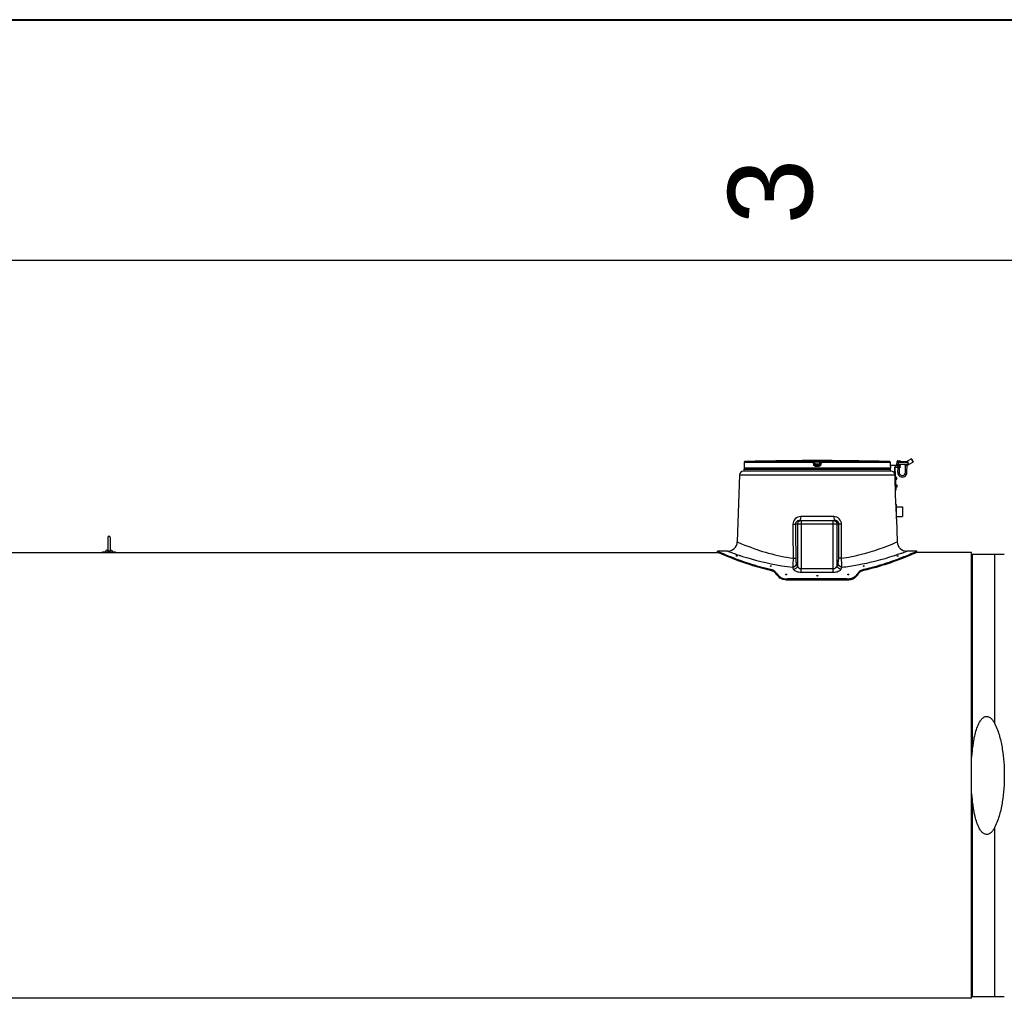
# Model space of a CAD drawing. Header units: millimetres. Extents: x 0 to 297, y 0 to 210.
# Tile 11 of 18: x 80 to 121, y 169 to 210. Entities that reach past the tile are written whole.
import ezdxf

# ---------------------------------------------------------------- set-up
doc = ezdxf.new("R2010")
doc.units = ezdxf.units.MM
doc.header["$LTSCALE"] = 16.335
doc.layers.get('0').update_dxf_attribs({"linetype": 'CONTINUOUS'})
doc.layers.add('AXES_REF', color=7, linetype='CONTINUOUS')
doc.styles.add('TEXTSTYLE_2', font='arial.ttf')

# ---------------------------------------------------------------- blocks, each defined once
blk = doc.blocks.new('MARGEA4_BL0', base_point=(148.514, 105.014))
at = {"color": 7, "linetype": 'Continuous'}
for p, q in [((297.014, 210.014), (0.014, 210.014)), ((287.014, 200.014), (10.014, 200.014))]:
    blk.add_line(p, q, dxfattribs=at)
at = {"color": 5, "linetype": 'Continuous', "style": 'TEXTSTYLE_2', "oblique": 0}
blk.add_text('3', height=3.5, rotation=90, dxfattribs=at).set_placement((113.139, 201.514))

msp = doc.modelspace()

# ---------------------------------------------------------------- linework, layer by layer
at = {"color": 7, "linetype": 'Continuous'}
for p, q in [((0, 210), (297, 210)), ((112.063, 191.696), (112.045, 191.696)), ((112.096, 191.697), (112.063, 191.696)), ((112.101, 191.697), (112.093, 191.697)), ((112.101, 191.697), (112.1, 191.697)), ((112.101, 191.697), (112.101, 191.697)), ((112.101, 191.697), (112.101, 191.697)), ((114.585, 191.697), (114.585, 191.697)), ((114.586, 191.697), (114.585, 191.697)), ((114.585, 191.697), (114.585, 191.697)), ((114.585, 191.697), (114.585, 191.697)), ((114.623, 191.696), (114.586, 191.697)), ((114.639, 191.696), (114.623, 191.696)), ((114.641, 191.696), (114.639, 191.696)), ((116.67, 191.693), (116.774, 191.691)), ((117.042, 191.67), (117.238, 191.778)), ((117.259, 191.772), (117.238, 191.778)), ((117.238, 191.778), (117.315, 191.638)), ((117.259, 191.772), (117.321, 191.66)), ((110.303, 191.464), (110.303, 191.384)), ((110.305, 191.476), (110.304, 191.471)), ((110.306, 191.492), (110.305, 191.487)), ((110.305, 191.487), (110.305, 191.484)), ((110.305, 191.484), (110.305, 191.481)), ((110.305, 191.481), (110.305, 191.479)), ((110.305, 191.479), (110.305, 191.477)), ((110.305, 191.477), (110.305, 191.476)), ((110.307, 191.625), (110.306, 191.528)), ((110.306, 191.528), (110.306, 191.52)), ((110.306, 191.52), (110.306, 191.514)), ((110.306, 191.514), (110.306, 191.507)), ((110.306, 191.507), (110.306, 191.502)), ((110.306, 191.502), (110.306, 191.496)), ((110.306, 191.496), (110.306, 191.492)), ((113.238, 191.574), (113.227, 191.661)), ((113.238, 191.574), (113.239, 191.571)), ((113.459, 191.661), (113.447, 191.571)), ((116.379, 191.535), (116.379, 191.625)), ((116.38, 191.527), (116.379, 191.535)), ((116.38, 191.528), (116.799, 191.52)), ((116.38, 191.52), (116.38, 191.527)), ((116.38, 191.513), (116.38, 191.52)), ((116.38, 191.506), (116.38, 191.513)), ((116.38, 191.499), (116.38, 191.506)), ((116.798, 191.496), (116.38, 191.504)), ((116.38, 191.494), (116.38, 191.499)), ((116.38, 191.49), (116.38, 191.494)), ((116.381, 191.486), (116.38, 191.49)), ((116.381, 191.483), (116.381, 191.486)), ((116.381, 191.48), (116.381, 191.483)), ((116.381, 191.478), (116.381, 191.48)), ((116.381, 191.476), (116.381, 191.478)), ((116.382, 191.471), (116.381, 191.476)), ((116.383, 191.464), (116.383, 191.384)), ((116.611, 189.876), (116.56, 191.415)), ((116.615, 190.489), (116.584, 191.416)), ((116.591, 191.449), (116.799, 191.455)), ((116.592, 191.425), (116.799, 191.431)), ((116.641, 191.637), (116.639, 191.555)), ((116.659, 191.531), (116.659, 191.531)), ((116.662, 191.685), (116.661, 191.672)), ((116.721, 191.671), (116.661, 191.672)), ((116.685, 191.428), (116.681, 191.218)), ((116.686, 191.498), (116.685, 191.452)), ((117.016, 191.532), (116.742, 191.537)), ((116.749, 191.43), (116.745, 191.217)), ((116.75, 191.497), (116.749, 191.454)), ((116.766, 191.675), (117.063, 191.67)), ((116.782, 191.675), (116.782, 191.683)), ((116.782, 191.496), (116.783, 191.52)), ((116.783, 191.431), (116.783, 191.455)), ((116.798, 191.496), (116.799, 191.52)), ((116.799, 191.431), (116.799, 191.455)), ((117.091, 191.514), (116.987, 191.516)), ((117.001, 191.212), (117.007, 191.516)), ((117.115, 191.53), (117.062, 191.531)), ((117.065, 191.211), (117.071, 191.515)), ((117.12, 191.567), (117.119, 191.532)), ((117.121, 191.622), (117.121, 191.638)), ((117.123, 191.532), (117.315, 191.638)), ((117.321, 191.66), (117.315, 191.638)), ((110.116, 191.109), (110.023, 188.33)), ((116.41, 191.264), (110.276, 191.264)), ((116.597, 191.012), (116.605, 191.013)), ((116.6, 190.925), (116.608, 190.925)), ((116.608, 190.925), (116.605, 191.013)), ((116.646, 191.008), (116.606, 191.007)), ((116.608, 190.931), (116.648, 190.932)), ((116.648, 190.932), (116.646, 191.008)), ((116.59, 190.504), (116.614, 190.505)), ((116.591, 190.488), (116.615, 190.489)), ((116.608, 190.693), (116.616, 190.693)), ((116.611, 190.605), (116.619, 190.605)), ((116.619, 190.605), (116.616, 190.693)), ((116.656, 190.688), (116.616, 190.687)), ((116.619, 190.611), (116.659, 190.612)), ((116.659, 190.612), (116.656, 190.688)), ((116.608, 189.876), (116.608, 189.584)), ((116.611, 189.876), (116.64, 189.876)), ((116.64, 189.292), (116.64, 189.876)), ((116.64, 189.784), (116.88, 189.784)), ((116.88, 189.784), (116.88, 189.384)), ((116.631, 189.292), (116.64, 189.292)), ((116.631, 189.291), (116.663, 188.33)), ((116.64, 189.384), (116.88, 189.384)), ((112.622, 189.224), (114.064, 189.224)), ((83.893, 188.517), (83.893, 187.971)), ((83.993, 188.517), (83.993, 187.971)), ((75.743, 187.888), (109.221, 187.888)), ((83.669, 187.92), (84.217, 187.92)), ((83.669, 187.888), (83.669, 187.92)), ((84.217, 187.888), (84.217, 187.92)), ((109.467, 187.944), (109.203, 187.944)), ((109.203, 187.896), (109.203, 187.944)), ((109.221, 187.888), (109.203, 187.896)), ((109.623, 187.944), (109.499, 187.944)), ((117.187, 187.944), (117.063, 187.944)), ((117.483, 187.944), (117.219, 187.944)), ((117.483, 187.896), (117.465, 187.888)), ((119.743, 187.888), (117.465, 187.888)), ((117.483, 187.896), (117.483, 187.944)), ((119.743, 169.376), (119.743, 187.888)), ((121.108, 187.812), (119.779, 187.812)), ((114.574, 186.795), (112.112, 186.795)), ((114.574, 186.74), (112.112, 186.74)), ((119.743, 169.376), (75.743, 169.376)), ((119.779, 169.452), (121.108, 169.452))]:
    msp.add_line(p, q, dxfattribs=at)
at = {"color": 9, "linetype": 'Continuous'}
for p, q in [((112.101, 191.697), (112.101, 191.697)), ((113.188, 191.665), (113.188, 191.696)), ((113.244, 191.697), (113.244, 191.656)), ((113.244, 191.697), (113.442, 191.697)), ((113.442, 191.697), (113.442, 191.656)), ((113.498, 191.696), (113.498, 191.665)), ((114.585, 191.697), (114.585, 191.697)), ((110.304, 191.464), (110.303, 191.464)), ((116.383, 191.384), (110.303, 191.384)), ((110.307, 191.625), (110.306, 191.535)), ((110.306, 191.535), (110.306, 191.535)), ((110.306, 191.535), (110.306, 191.535)), ((110.306, 191.535), (110.306, 191.535)), ((113.186, 191.625), (110.307, 191.625)), ((110.307, 191.625), (110.307, 191.625)), ((113.188, 191.665), (110.346, 191.665)), ((113.197, 191.535), (113.186, 191.625)), ((113.227, 191.63), (113.227, 191.661)), ((113.239, 191.54), (113.227, 191.63)), ((113.239, 191.54), (113.239, 191.571)), ((113.254, 191.576), (113.244, 191.656)), ((113.244, 191.656), (113.442, 191.656)), ((113.254, 191.576), (113.432, 191.576)), ((113.254, 191.571), (113.254, 191.576)), ((113.409, 191.464), (113.277, 191.464)), ((113.278, 191.536), (113.408, 191.536)), ((113.278, 191.536), (113.278, 191.504)), ((113.408, 191.504), (113.278, 191.504)), ((113.408, 191.504), (113.408, 191.536)), ((113.432, 191.576), (113.431, 191.571)), ((113.432, 191.576), (113.431, 191.571)), ((113.442, 191.656), (113.432, 191.576)), ((113.459, 191.63), (113.447, 191.54)), ((113.447, 191.571), (113.447, 191.54)), ((113.459, 191.661), (113.459, 191.63)), ((113.5, 191.625), (113.489, 191.535)), ((116.34, 191.665), (113.498, 191.665)), ((116.379, 191.625), (113.5, 191.625)), ((116.379, 191.625), (116.379, 191.625)), ((116.379, 191.535), (116.379, 191.625)), ((116.379, 191.535), (116.379, 191.535)), ((116.379, 191.535), (116.379, 191.535)), ((116.379, 191.535), (116.379, 191.535)), ((116.38, 191.504), (116.38, 191.528)), ((116.383, 191.464), (116.382, 191.464)), ((117.119, 191.546), (116.639, 191.555)), ((116.641, 191.637), (117.121, 191.628)), ((116.652, 191.539), (116.719, 191.538)), ((116.779, 191.528), (116.659, 191.531)), ((116.719, 191.53), (116.659, 191.531)), ((116.662, 191.685), (116.782, 191.683)), ((116.719, 191.53), (116.721, 191.671)), ((116.742, 191.537), (116.719, 191.538)), ((116.739, 191.529), (116.719, 191.53)), ((117.099, 191.522), (116.979, 191.525)), ((117.062, 191.531), (117.016, 191.532)), ((117.059, 191.523), (117.019, 191.524)), ((117.104, 191.613), (117.103, 191.53)), ((117.104, 191.613), (117.121, 191.622)), ((117.119, 191.532), (117.123, 191.532)), ((110.116, 191.109), (116.57, 191.109)), ((116.646, 191.007), (116.606, 191.006)), ((116.607, 190.97), (116.647, 190.971)), ((116.607, 190.968), (116.647, 190.969)), ((116.608, 190.931), (116.648, 190.933)), ((116.745, 191.217), (116.681, 191.218)), ((117.001, 191.212), (117.065, 191.211)), ((116.656, 190.688), (116.616, 190.686)), ((116.618, 190.65), (116.658, 190.651)), ((116.618, 190.648), (116.658, 190.649)), ((116.619, 190.612), (116.659, 190.613)), ((114.03, 189.378), (112.656, 189.378)), ((112.332, 189.058), (112.335, 188.663)), ((114.245, 189.064), (112.441, 189.064)), ((112.441, 189.064), (112.444, 188.664)), ((112.52, 189.064), (112.52, 187.336)), ((112.677, 189.224), (112.677, 189.064)), ((112.677, 189.064), (112.677, 187.217)), ((114.009, 189.064), (114.009, 189.224)), ((114.009, 187.217), (114.009, 189.064)), ((114.166, 187.336), (114.166, 189.064)), ((114.242, 188.664), (114.245, 189.064)), ((114.351, 188.663), (114.353, 189.058)), ((112.335, 188.663), (112.341, 187.65)), ((112.444, 188.664), (112.45, 187.655)), ((114.236, 187.655), (114.242, 188.664)), ((114.345, 187.65), (114.351, 188.663)), ((110.023, 188.33), (110.069, 188.31)), ((116.622, 188.312), (116.663, 188.33)), ((110.141, 187.762), (110.142, 187.762)), ((110.142, 187.762), (110.143, 187.762)), ((112.341, 187.65), (112.327, 187.391)), ((114.358, 187.391), (114.345, 187.65)), ((119.779, 187.812), (119.779, 179.596)), ((120.719, 180.772), (120.719, 187.812)), ((111.402, 187.196), (111.402, 187.143)), ((112.677, 187.217), (114.009, 187.217)), ((112.677, 187.072), (112.677, 187.217)), ((114.009, 187.072), (114.009, 187.217)), ((115.284, 187.196), (115.284, 187.143)), ((111.583, 187.108), (111.583, 187.055)), ((111.743, 186.925), (111.743, 186.871)), ((112.112, 186.795), (112.112, 186.74)), ((112.677, 187.072), (114.009, 187.072)), ((114.574, 186.795), (114.574, 186.74)), ((114.943, 186.925), (114.943, 186.871)), ((115.103, 187.108), (115.103, 187.055)), ((119.779, 177.667), (119.779, 169.452)), ((120.719, 169.452), (120.719, 176.492))]:
    msp.add_line(p, q, dxfattribs=at)
for points in [[(110.023, 188.33), (110.024, 188.329), (110.032, 188.326), (110.047, 188.32)], [(116.639, 188.32), (116.654, 188.326), (116.662, 188.329), (116.663, 188.33)]]:
    msp.add_lwpolyline(points, dxfattribs=at)
at = {"color": 7, "linetype": 'Continuous'}
for centre, radius, start, end in [((113.343, 76.164), 115.54, 90.64358, 91.48637), ((112.102, 191.657), 0.04, 90.7578, 93.485), ((113.343, 76.164), 115.54, 89.3842, 90.6158), ((112.102, 191.657), 0.04, 90.763, 91.1272), ((114.584, 191.657), 0.04, 88.8744, 89.2384), ((114.584, 191.657), 0.04, 86.515, 89.2436), ((113.343, 76.164), 115.54, 88.51363, 89.35642), ((116.67, 191.685), 0.008, 88.9272, 178.9272), ((116.774, 191.683), 0.008, 358.9272, 88.9272), ((110.343, 191.464), 0.04, 162.6494, 180), ((110.343, 191.384), 0.04, 180, 270), ((110.347, 191.625), 0.04, 91.4864, 179.6295), ((116.339, 191.625), 0.04, 0.3712, 88.5136), ((116.343, 191.384), 0.04, 270, 360), ((116.343, 191.464), 0.04, 0, 17.3509), ((116.592, 191.417), 0.032, 91.9184, 181.9184), ((116.592, 191.417), 0.008, 91.9184, 181.9184), ((116.655, 191.555), 0.016, 178.9272, 259.3331), ((116.681, 191.637), 0.04, 118.9272, 178.9272), ((116.651, 191.531), 0.008, 358.9272, 79.3331), ((116.667, 191.53), 0.008, 178.9272, 268.9272), ((116.771, 191.528), 0.008, 268.9272, 358.9272), ((116.787, 191.528), 0.008, 88.9272, 178.9272), ((116.971, 191.525), 0.008, 358.9272, 88.9272), ((116.987, 191.524), 0.008, 178.9272, 268.9272), ((117.091, 191.522), 0.008, 268.9272, 358.9272), ((117.107, 191.522), 0.008, 88.9272, 178.9272), ((117.103, 191.546), 0.016, 268.9272, 358.9272), ((117.115, 191.546), 0.016, 268.9284, 298.9282), ((110.276, 191.104), 0.16, 90, 178.0816), ((116.41, 191.104), 0.16, 1.9184, 90), ((116.873, 191.214), 0.192, 178.9272, 358.9272), ((116.873, 191.214), 0.128, 178.9272, 358.9272), ((83.943, 188.518), 0.05, 0, 180), ((109.623, 188.344), 0.4, 270, 358.0816), ((117.063, 188.344), 0.4, 181.9184, 270), ((83.943, 187.804), 0.2, 104.4809, 144.5496), ((83.943, 187.804), 0.2, 35.4504, 75.5191), ((111.938, 187.095), 0.259, 229.0642, 230.3544), ((114.748, 187.095), 0.259, 309.6129, 310.9409)]:
    msp.add_arc(centre, radius, start, end, dxfattribs=at)
at = {"color": 9, "linetype": 'Continuous'}
for centre, radius, start, end in [((110.344, 191.464), 0.04, 168.2575, 170.9244), ((110.344, 191.464), 0.0401, 170.9318, 179.9938), ((110.347, 191.625), 0.04, 177.7307, 179.629), ((110.347, 191.625), 0.04, 179.6295, 180), ((110.347, 191.624), 0.0402, 92.7428, 110.7822), ((110.347, 191.625), 0.0398, 91.4905, 92.6859), ((116.339, 191.625), 0.0398, 87.3814, 88.5095), ((116.339, 191.624), 0.0401, 70.3429, 87.334), ((116.339, 191.625), 0.0401, 1.1342, 2.2668), ((116.339, 191.625), 0.04, 0.0002, 1.1343), ((117.985, 191.544), 1.606, 180.3484, 180.5932), ((116.342, 191.464), 0.04, 9.0756, 11.7425), ((116.342, 191.464), 0.0401, 0.0062, 9.0682), ((114.159, 200.063), 12.94, 251.7127, 251.9114), ((112.527, 200.063), 12.94, 288.0876, 288.2869), ((108.891, 185.739), 3.762, 22.6614, 24.1687), ((108.947, 185.869), 3.862, 22.317, 23.8068), ((117.739, 185.869), 3.862, 156.1932, 157.683), ((117.795, 185.739), 3.762, 155.8311, 157.3384)]:
    msp.add_arc(centre, radius, start, end, dxfattribs=at)
at = {"color": 7, "linetype": 'Continuous'}
for centre, major_axis, start_param, end_param in [((109.961, 178.632), (0, 9.312), 5.811033, 5.856375), ((109.961, 178.632), (0, 9.264), -0.4748, -0.429168), ((116.725, 178.632), (0, 9.312), 0.426811, 0.472152), ((116.725, 178.632), (0, 9.264), 0.429168, 0.4748)]:
    msp.add_ellipse(centre, major_axis=major_axis, ratio=0.420776, start_param=start_param, end_param=end_param, dxfattribs=at)
at = {"color": 9, "linetype": 'Continuous'}
for points, knots in [([(113.188, 191.696), (113.188, 191.697), (113.19, 191.696), (113.192, 191.697), (113.198, 191.696), (113.205, 191.697), (113.213, 191.697), (113.226, 191.697), (113.237, 191.697), (113.244, 191.697)], [0, 0, 0, 0, 0.019479, 0.076791, 0.169668, 0.294386, 0.446011, 0.618643, 1, 1, 1, 1]), ([(113.188, 191.696), (113.197, 191.696), (113.217, 191.689), (113.226, 191.67), (113.227, 191.661)], [0, 0, 0, 0, 0.50001, 1, 1, 1, 1]), ([(113.442, 191.697), (113.449, 191.697), (113.459, 191.697), (113.473, 191.697), (113.481, 191.697), (113.488, 191.696), (113.494, 191.697), (113.496, 191.696), (113.498, 191.697), (113.498, 191.696)], [0, 0, 0, 0, 0.381355, 0.553987, 0.705611, 0.83033, 0.923208, 0.98052, 1, 1, 1, 1]), ([(113.498, 191.696), (113.489, 191.696), (113.469, 191.689), (113.46, 191.67), (113.459, 191.661)], [0, 0, 0, 0, 0.50001, 1, 1, 1, 1]), ([(110.305, 191.472), (110.304, 191.47), (110.304, 191.469), (110.304, 191.464), (110.304, 191.464)], [0, 0, 0, 0, 0.74268, 1, 1, 1, 1]), ([(110.306, 191.535), (110.306, 191.528), (110.306, 191.507), (110.306, 191.487), (110.305, 191.472)], [0, 0, 0, 0, 0.311134, 1, 1, 1, 1]), ([(110.333, 191.662), (110.326, 191.659), (110.313, 191.649), (110.307, 191.634), (110.307, 191.626)], [0, 0, 0, 0, 0.49982, 1, 1, 1, 1]), ([(113.186, 191.625), (113.186, 191.63), (113.186, 191.639), (113.186, 191.651), (113.186, 191.659), (113.187, 191.663), (113.187, 191.664), (113.188, 191.665)], [0, 0, 0, 0, 0.375485, 0.695825, 0.914118, 0.974519, 1, 1, 1, 1]), ([(113.186, 191.625), (113.191, 191.625), (113.201, 191.626), (113.212, 191.628), (113.22, 191.629), (113.224, 191.629), (113.226, 191.629), (113.227, 191.63), (113.227, 191.63)], [0, 0, 0, 0, 0.377944, 0.702721, 0.828192, 0.921863, 0.979915, 1, 1, 1, 1]), ([(113.188, 191.665), (113.197, 191.665), (113.217, 191.657), (113.226, 191.639), (113.227, 191.63)], [0, 0, 0, 0, 0.500055, 1, 1, 1, 1]), ([(113.239, 191.54), (113.238, 191.54), (113.237, 191.539), (113.235, 191.539), (113.231, 191.539), (113.223, 191.538), (113.212, 191.536), (113.202, 191.535), (113.197, 191.535)], [0, 0, 0, 0, 0.020038, 0.078019, 0.171603, 0.296994, 0.621732, 1, 1, 1, 1]), ([(113.277, 191.464), (113.258, 191.464), (113.219, 191.479), (113.199, 191.516), (113.197, 191.535)], [0, 0, 0, 0, 0.500213, 1, 1, 1, 1]), ([(113.227, 191.661), (113.227, 191.662), (113.23, 191.66), (113.233, 191.66), (113.238, 191.658), (113.242, 191.657), (113.244, 191.656)], [0, 0, 0, 0, 0.081427, 0.307017, 0.629699, 1, 1, 1, 1]), ([(113.238, 191.574), (113.238, 191.575), (113.241, 191.574), (113.243, 191.575), (113.248, 191.576), (113.252, 191.576), (113.254, 191.576)], [0, 0, 0, 0, 0.076481, 0.292975, 0.616687, 1, 1, 1, 1]), ([(113.239, 191.571), (113.239, 191.571), (113.241, 191.571), (113.245, 191.57), (113.251, 191.571), (113.254, 191.571)], [0, 0, 0, 0, 0.086255, 0.302363, 1, 1, 1, 1]), ([(113.239, 191.571), (113.24, 191.561), (113.25, 191.543), (113.269, 191.536), (113.278, 191.536)], [0, 0, 0, 0, 0.521741, 1, 1, 1, 1]), ([(113.278, 191.504), (113.269, 191.504), (113.249, 191.512), (113.24, 191.53), (113.239, 191.54)], [0, 0, 0, 0, 0.499945, 1, 1, 1, 1]), ([(113.278, 191.536), (113.272, 191.536), (113.258, 191.547), (113.255, 191.562), (113.254, 191.571)], [0, 0, 0, 0, 0.396195, 1, 1, 1, 1]), ([(113.278, 191.504), (113.278, 191.504), (113.278, 191.499), (113.277, 191.491), (113.278, 191.479), (113.277, 191.469), (113.277, 191.464)], [0, 0, 0, 0, 0.083798, 0.30225, 0.623403, 1, 1, 1, 1]), ([(113.408, 191.536), (113.417, 191.536), (113.436, 191.543), (113.446, 191.561), (113.447, 191.571)], [0, 0, 0, 0, 0.478258, 1, 1, 1, 1]), ([(113.431, 191.571), (113.431, 191.562), (113.427, 191.547), (113.414, 191.536), (113.408, 191.536)], [0, 0, 0, 0, 0.603805, 1, 1, 1, 1]), ([(113.447, 191.54), (113.446, 191.53), (113.437, 191.512), (113.417, 191.504), (113.408, 191.504)], [0, 0, 0, 0, 0.500009, 1, 1, 1, 1]), ([(113.408, 191.504), (113.408, 191.504), (113.407, 191.499), (113.409, 191.491), (113.408, 191.479), (113.409, 191.469), (113.409, 191.464)], [0, 0, 0, 0, 0.083798, 0.30225, 0.623403, 1, 1, 1, 1]), ([(113.489, 191.535), (113.487, 191.516), (113.467, 191.479), (113.428, 191.464), (113.409, 191.464)], [0, 0, 0, 0, 0.499788, 1, 1, 1, 1]), ([(113.431, 191.571), (113.435, 191.571), (113.44, 191.57), (113.445, 191.571), (113.447, 191.571), (113.447, 191.571)], [0, 0, 0, 0, 0.697637, 0.913745, 1, 1, 1, 1]), ([(113.432, 191.576), (113.434, 191.576), (113.437, 191.576), (113.443, 191.575), (113.445, 191.574), (113.448, 191.575), (113.448, 191.574)], [0, 0, 0, 0, 0.381817, 0.705777, 0.922823, 1, 1, 1, 1]), ([(113.442, 191.656), (113.444, 191.657), (113.448, 191.658), (113.453, 191.66), (113.456, 191.66), (113.459, 191.662), (113.459, 191.661)], [0, 0, 0, 0, 0.369625, 0.692436, 0.918242, 1, 1, 1, 1]), ([(113.447, 191.54), (113.448, 191.54), (113.449, 191.539), (113.451, 191.539), (113.455, 191.539), (113.462, 191.538), (113.474, 191.536), (113.484, 191.535), (113.489, 191.535)], [0, 0, 0, 0, 0.020038, 0.078019, 0.171603, 0.296994, 0.621732, 1, 1, 1, 1]), ([(113.498, 191.665), (113.489, 191.665), (113.469, 191.657), (113.46, 191.639), (113.459, 191.63)], [0, 0, 0, 0, 0.500055, 1, 1, 1, 1]), ([(113.459, 191.63), (113.459, 191.63), (113.46, 191.629), (113.462, 191.629), (113.466, 191.629), (113.474, 191.628), (113.485, 191.626), (113.495, 191.625), (113.5, 191.625)], [0, 0, 0, 0, 0.020059, 0.078086, 0.171734, 0.297186, 0.621936, 1, 1, 1, 1]), ([(113.498, 191.665), (113.499, 191.664), (113.499, 191.663), (113.499, 191.659), (113.5, 191.651), (113.5, 191.639), (113.5, 191.63), (113.5, 191.625)], [0, 0, 0, 0, 0.025481, 0.085882, 0.304175, 0.624515, 1, 1, 1, 1]), ([(116.379, 191.626), (116.379, 191.634), (116.373, 191.65), (116.36, 191.66), (116.352, 191.662)], [0, 0, 0, 0, 0.500184, 1, 1, 1, 1]), ([(116.381, 191.472), (116.381, 191.474), (116.381, 191.485), (116.38, 191.495), (116.38, 191.504)], [0, 0, 0, 0, 0.186892, 1, 1, 1, 1]), ([(116.382, 191.464), (116.382, 191.464), (116.382, 191.469), (116.381, 191.47), (116.381, 191.472)], [0, 0, 0, 0, 0.25732, 1, 1, 1, 1]), ([(116.742, 191.537), (116.742, 191.537), (116.739, 191.535), (116.739, 191.532), (116.739, 191.529)], [0, 0, 0, 0, 0.136236, 1, 1, 1, 1]), ([(117.016, 191.532), (117.016, 191.532), (117.019, 191.53), (117.019, 191.526), (117.019, 191.524)], [0, 0, 0, 0, 0.136238, 1, 1, 1, 1]), ([(117.062, 191.531), (117.061, 191.531), (117.059, 191.529), (117.059, 191.526), (117.059, 191.523)], [0, 0, 0, 0, 0.136234, 1, 1, 1, 1]), ([(112.656, 189.378), (112.574, 189.378), (112.404, 189.312), (112.332, 189.141), (112.332, 189.058)], [0, 0, 0, 0, 0.495646, 1, 1, 1, 1]), ([(112.656, 189.378), (112.656, 189.341), (112.65, 189.301), (112.639, 189.224), (112.622, 189.224)], [0, 0, 0, 0, 0.684996, 1, 1, 1, 1]), ([(114.03, 189.378), (114.03, 189.341), (114.036, 189.301), (114.047, 189.224), (114.064, 189.224)], [0, 0, 0, 0, 0.684996, 1, 1, 1, 1]), ([(114.353, 189.058), (114.354, 189.141), (114.282, 189.312), (114.111, 189.378), (114.03, 189.378)], [0, 0, 0, 0, 0.504365, 1, 1, 1, 1]), ([(112.332, 189.058), (112.345, 189.058), (112.36, 189.058), (112.428, 189.062), (112.414, 189.063)], [0, 0, 0, 0, 0.455496, 1, 1, 1, 1]), ([(112.622, 189.224), (112.56, 189.224), (112.464, 189.175), (112.441, 189.088), (112.441, 189.064)], [0, 0, 0, 0, 0.720859, 1, 1, 1, 1]), ([(114.245, 189.064), (114.246, 189.109), (114.196, 189.199), (114.105, 189.224), (114.064, 189.224)], [0, 0, 0, 0, 0.522791, 1, 1, 1, 1]), ([(114.353, 189.058), (114.341, 189.058), (114.326, 189.058), (114.258, 189.062), (114.272, 189.063)], [0, 0, 0, 0, 0.455491, 1, 1, 1, 1]), ([(110.069, 188.31), (110.16, 188.271), (110.888, 187.969), (111.657, 187.746), (112.341, 187.65)], [0, 0, 0, 0, 0.125351, 1, 1, 1, 1]), ([(114.345, 187.65), (114.625, 187.689), (115.403, 187.845), (116.154, 188.111), (116.623, 188.313)], [0, 0, 0, 0, 0.356028, 1, 1, 1, 1]), ([(109.623, 187.944), (109.632, 187.949), (109.675, 187.911), (109.764, 187.9), (109.913, 187.835), (110.03, 187.799), (110.099, 187.776)], [0, 0, 0, 0, 0.065192, 0.258439, 0.573233, 1, 1, 1, 1]), ([(110.142, 187.762), (110.281, 187.717), (110.993, 187.498), (111.727, 187.345), (112.323, 187.28)], [0, 0, 0, 0, 0.195731, 1, 1, 1, 1]), ([(112.341, 187.65), (112.353, 187.65), (112.368, 187.65), (112.437, 187.654), (112.423, 187.655)], [0, 0, 0, 0, 0.454893, 1, 1, 1, 1]), ([(112.45, 187.655), (112.45, 187.631), (112.454, 187.555), (112.459, 187.476), (112.48, 187.428)], [0, 0, 0, 0, 0.318081, 1, 1, 1, 1]), ([(114.206, 187.428), (114.211, 187.44), (114.231, 187.514), (114.235, 187.591), (114.236, 187.655)], [0, 0, 0, 0, 0.1626, 1, 1, 1, 1]), ([(114.345, 187.65), (114.333, 187.65), (114.318, 187.65), (114.248, 187.654), (114.263, 187.655)], [0, 0, 0, 0, 0.454905, 1, 1, 1, 1]), ([(114.363, 187.28), (114.582, 187.304), (115.321, 187.411), (116.045, 187.599), (116.545, 187.762)], [0, 0, 0, 0, 0.295635, 1, 1, 1, 1]), ([(116.587, 187.776), (116.655, 187.799), (116.791, 187.849), (116.89, 187.871), (117.096, 187.971), (117.063, 187.944)], [0, 0, 0, 0, 0.426769, 0.741564, 1, 1, 1, 1]), ([(112.52, 187.336), (112.529, 187.289), (112.588, 187.229), (112.656, 187.217), (112.677, 187.217)], [0, 0, 0, 0, 0.695324, 1, 1, 1, 1]), ([(114.009, 187.217), (114.03, 187.217), (114.098, 187.229), (114.157, 187.289), (114.166, 187.336)], [0, 0, 0, 0, 0.304678, 1, 1, 1, 1]), ([(112.362, 187.189), (112.379, 187.148), (112.495, 187.087), (112.606, 187.072), (112.677, 187.072)], [0, 0, 0, 0, 0.384954, 1, 1, 1, 1]), ([(114.009, 187.072), (114.08, 187.072), (114.191, 187.087), (114.307, 187.148), (114.324, 187.189)], [0, 0, 0, 0, 0.615049, 1, 1, 1, 1])]:
    msp.add_open_spline(points, degree=3, knots=knots, dxfattribs=at)
at = {"color": 7, "linetype": 'Continuous'}
for points, knots in [([(116.766, 191.675), (116.759, 191.675), (116.745, 191.672), (116.73, 191.67), (116.721, 191.671)], [0, 0, 0, 0, 0.453105, 1, 1, 1, 1]), ([(117.063, 191.67), (117.068, 191.669), (117.09, 191.666), (117.108, 191.65), (117.121, 191.638)], [0, 0, 0, 0, 0.223018, 1, 1, 1, 1]), ([(117.104, 191.613), (117.106, 191.609), (117.113, 191.595), (117.12, 191.579), (117.12, 191.567)], [0, 0, 0, 0, 0.2671, 1, 1, 1, 1]), ([(83.943, 187.938), (83.93, 187.938), (83.908, 187.942), (83.893, 187.963), (83.893, 187.971)], [0, 0, 0, 0, 0.606644, 1, 1, 1, 1]), ([(83.993, 187.971), (83.993, 187.963), (83.978, 187.942), (83.956, 187.938), (83.943, 187.938)], [0, 0, 0, 0, 0.393218, 1, 1, 1, 1]), ([(109.203, 187.944), (109.193, 187.954), (109.3, 187.892), (109.362, 187.879), (109.578, 187.78), (109.821, 187.686), (110.143, 187.563), (110.669, 187.384), (111.098, 187.264), (111.402, 187.196)], [0, 0, 0, 0, 0.018365, 0.072723, 0.161037, 0.280362, 0.427326, 0.598466, 1, 1, 1, 1]), ([(111.402, 187.143), (111.122, 187.207), (110.379, 187.412), (109.661, 187.692), (109.221, 187.888)], [0, 0, 0, 0, 0.373798, 1, 1, 1, 1]), ([(115.284, 187.196), (115.588, 187.264), (116.017, 187.384), (116.543, 187.563), (116.865, 187.686), (117.108, 187.78), (117.324, 187.879), (117.386, 187.892), (117.493, 187.954), (117.483, 187.944)], [0, 0, 0, 0, 0.401534, 0.572674, 0.719638, 0.838963, 0.927277, 0.981635, 1, 1, 1, 1]), ([(117.465, 187.888), (117.391, 187.855), (116.687, 187.548), (115.954, 187.296), (115.284, 187.143)], [0, 0, 0, 0, 0.105876, 1, 1, 1, 1]), ([(111.402, 187.196), (111.422, 187.191), (111.486, 187.173), (111.551, 187.143), (111.583, 187.108)], [0, 0, 0, 0, 0.301158, 1, 1, 1, 1]), ([(115.103, 187.108), (115.112, 187.118), (115.165, 187.162), (115.231, 187.184), (115.284, 187.196)], [0, 0, 0, 0, 0.20095, 1, 1, 1, 1]), ([(111.583, 187.055), (111.574, 187.065), (111.521, 187.109), (111.455, 187.131), (111.402, 187.143)], [0, 0, 0, 0, 0.201181, 1, 1, 1, 1]), ([(111.743, 186.925), (111.747, 186.92), (111.755, 186.911), (111.764, 186.903), (111.768, 186.899)], [0, 0, 0, 0, 0.485011, 1, 1, 1, 1]), ([(112.112, 186.74), (112.071, 186.74), (111.941, 186.751), (111.801, 186.8), (111.743, 186.871)], [0, 0, 0, 0, 0.304439, 1, 1, 1, 1]), ([(111.773, 186.895), (111.791, 186.88), (111.893, 186.816), (112.017, 186.795), (112.112, 186.795)], [0, 0, 0, 0, 0.20367, 1, 1, 1, 1]), ([(114.574, 186.795), (114.609, 186.795), (114.727, 186.804), (114.848, 186.841), (114.913, 186.895)], [0, 0, 0, 0, 0.290548, 1, 1, 1, 1]), ([(114.943, 186.871), (114.927, 186.851), (114.823, 186.766), (114.681, 186.74), (114.574, 186.74)], [0, 0, 0, 0, 0.191187, 1, 1, 1, 1]), ([(114.918, 186.899), (114.922, 186.903), (114.931, 186.911), (114.939, 186.92), (114.943, 186.925)], [0, 0, 0, 0, 0.514982, 1, 1, 1, 1]), ([(115.284, 187.143), (115.264, 187.139), (115.2, 187.121), (115.135, 187.09), (115.103, 187.055)], [0, 0, 0, 0, 0.301, 1, 1, 1, 1]), ([(119.779, 179.596), (119.796, 179.776), (119.829, 180.047), (119.906, 180.402), (119.986, 180.662), (120.083, 180.869), (120.198, 181.011), (120.296, 181.075), (120.387, 181.087), (120.477, 181.068), (120.572, 181), (120.655, 180.892), (120.699, 180.812), (120.719, 180.772)], [0, 0, 0, 0, 0.250391, 0.375603, 0.500775, 0.625756, 0.688244, 0.750356, 0.781544, 0.812739, 0.87492, 0.937423, 1, 1, 1, 1]), ([(120.719, 180.772), (120.798, 180.607), (120.921, 180.261), (121.071, 179.546), (121.108, 178.996), (121.108, 178.632)], [0, 0, 0, 0, 0.249926, 0.500034, 1, 1, 1, 1]), ([(121.108, 178.632), (121.108, 178.267), (121.071, 177.717), (120.921, 177.002), (120.798, 176.656), (120.719, 176.492)], [0, 0, 0, 0, 0.499966, 0.750074, 1, 1, 1, 1]), ([(120.719, 176.492), (120.699, 176.451), (120.655, 176.371), (120.572, 176.263), (120.477, 176.195), (120.387, 176.176), (120.296, 176.188), (120.198, 176.252), (120.083, 176.394), (119.986, 176.601), (119.906, 176.861), (119.829, 177.216), (119.796, 177.487), (119.779, 177.667)], [0, 0, 0, 0, 0.062577, 0.12508, 0.187261, 0.218456, 0.249644, 0.311756, 0.374244, 0.499225, 0.624397, 0.749609, 1, 1, 1, 1])]:
    msp.add_open_spline(points, degree=3, knots=knots, dxfattribs=at)
at = {"color": 9, "linetype": 'Continuous'}
for points in [[(117.119, 191.532), (117.117, 191.531), (117.114, 191.53), (117.112, 191.531)], [(112.52, 189.064), (112.52, 189.138), (112.602, 189.224), (112.677, 189.224)], [(114.009, 189.224), (114.084, 189.224), (114.166, 189.138), (114.166, 189.064)], [(112.323, 187.28), (112.395, 187.284), (112.475, 187.356), (112.48, 187.428)], [(112.327, 187.391), (112.326, 187.354), (112.324, 187.317), (112.323, 187.28)], [(112.362, 187.189), (112.434, 187.193), (112.514, 187.264), (112.52, 187.336)], [(114.324, 187.189), (114.252, 187.193), (114.172, 187.264), (114.166, 187.336)], [(114.363, 187.28), (114.291, 187.284), (114.211, 187.356), (114.206, 187.428)], [(114.363, 187.28), (114.362, 187.317), (114.36, 187.354), (114.358, 187.391)]]:
    msp.add_open_spline(points, degree=3, dxfattribs=at)
at = {"color": 7, "linetype": 'Continuous'}
for points in [[(119.743, 179.238), (119.756, 179.357), (119.768, 179.476), (119.779, 179.596)], [(119.779, 177.667), (119.768, 177.787), (119.756, 177.906), (119.743, 178.025)]]:
    msp.add_open_spline(points, degree=3, dxfattribs=at)
at = {"layer": 'AXES_REF', "color": 7, "linetype": 'Continuous'}
for p, q in [((110.303, 191.344), (116.383, 191.344)), ((110.303, 191.264), (110.303, 191.344)), ((116.383, 191.264), (116.383, 191.344)), ((109.468, 187.944), (109.467, 187.944)), ((109.499, 187.944), (109.468, 187.944)), ((117.188, 187.944), (117.187, 187.944)), ((117.219, 187.944), (117.188, 187.944))]:
    msp.add_line(p, q, dxfattribs=at)
for points in [[(109.98, 187.741), (109.98, 187.742), (109.981, 187.743), (109.982, 187.743), (109.984, 187.744), (109.986, 187.744), (109.988, 187.745), (109.99, 187.745), (109.993, 187.745), (109.996, 187.745), (109.999, 187.746), (110.002, 187.746), (110.004, 187.745), (110.007, 187.745), (110.01, 187.745), (110.012, 187.745), (110.015, 187.744), (110.017, 187.744), (110.018, 187.743), (110.019, 187.743), (110.02, 187.742), (110.02, 187.741)], [(110.02, 187.741), (110.02, 187.741), (110.019, 187.74), (110.018, 187.739), (110.017, 187.739), (110.015, 187.738), (110.013, 187.738), (110.01, 187.738), (110.007, 187.737), (110.005, 187.737), (110.002, 187.737), (109.999, 187.737), (109.996, 187.737), (109.993, 187.737), (109.99, 187.738), (109.988, 187.738), (109.986, 187.738), (109.984, 187.739), (109.982, 187.739), (109.981, 187.74), (109.98, 187.741), (109.98, 187.741)], [(116.666, 187.741), (116.666, 187.742), (116.667, 187.743), (116.668, 187.743), (116.669, 187.744), (116.671, 187.744), (116.673, 187.745), (116.676, 187.745), (116.679, 187.745), (116.681, 187.745), (116.684, 187.746), (116.687, 187.746), (116.69, 187.745), (116.693, 187.745), (116.696, 187.745), (116.698, 187.745), (116.7, 187.744), (116.702, 187.744), (116.704, 187.743), (116.705, 187.743), (116.706, 187.742), (116.706, 187.741)], [(116.706, 187.741), (116.706, 187.741), (116.705, 187.74), (116.704, 187.739), (116.702, 187.739), (116.7, 187.738), (116.698, 187.738), (116.696, 187.738), (116.693, 187.737), (116.69, 187.737), (116.687, 187.737), (116.684, 187.737), (116.681, 187.737), (116.679, 187.737), (116.676, 187.738), (116.673, 187.738), (116.671, 187.738), (116.669, 187.739), (116.668, 187.739), (116.667, 187.74), (116.666, 187.741), (116.666, 187.741)], [(111.393, 187.323), (111.393, 187.324), (111.394, 187.325), (111.395, 187.326), (111.397, 187.327), (111.398, 187.328), (111.401, 187.329), (111.403, 187.33), (111.406, 187.33), (111.409, 187.33), (111.411, 187.33), (111.414, 187.33), (111.417, 187.33), (111.42, 187.33), (111.423, 187.33), (111.425, 187.329), (111.427, 187.328), (111.429, 187.327), (111.431, 187.326), (111.432, 187.325), (111.433, 187.324), (111.433, 187.323)], [(111.433, 187.323), (111.433, 187.322), (111.432, 187.32), (111.431, 187.319), (111.429, 187.318), (111.427, 187.318), (111.425, 187.317), (111.423, 187.316), (111.42, 187.316), (111.417, 187.315), (111.414, 187.315), (111.412, 187.315), (111.409, 187.315), (111.406, 187.316), (111.403, 187.316), (111.401, 187.317), (111.398, 187.318), (111.397, 187.318), (111.395, 187.319), (111.394, 187.32), (111.393, 187.322), (111.393, 187.323)], [(115.253, 187.323), (115.253, 187.324), (115.254, 187.325), (115.255, 187.326), (115.257, 187.327), (115.258, 187.328), (115.261, 187.329), (115.263, 187.33), (115.266, 187.33), (115.269, 187.33), (115.271, 187.33), (115.274, 187.33), (115.277, 187.33), (115.28, 187.33), (115.283, 187.33), (115.285, 187.329), (115.287, 187.328), (115.289, 187.327), (115.291, 187.326), (115.292, 187.325), (115.293, 187.324), (115.293, 187.323)], [(115.293, 187.323), (115.293, 187.322), (115.292, 187.32), (115.291, 187.319), (115.289, 187.318), (115.287, 187.318), (115.285, 187.317), (115.283, 187.316), (115.28, 187.316), (115.277, 187.315), (115.274, 187.315), (115.272, 187.315), (115.269, 187.315), (115.266, 187.316), (115.263, 187.316), (115.261, 187.317), (115.258, 187.318), (115.257, 187.318), (115.255, 187.319), (115.254, 187.32), (115.253, 187.322), (115.253, 187.323)], [(112.035, 186.974), (112.035, 186.976), (112.036, 186.977), (112.037, 186.979), (112.039, 186.98), (112.041, 186.981), (112.043, 186.982), (112.045, 186.983), (112.048, 186.984), (112.051, 186.984), (112.054, 186.984), (112.056, 186.984), (112.059, 186.984), (112.062, 186.984), (112.065, 186.983), (112.067, 186.982), (112.069, 186.981), (112.071, 186.98), (112.073, 186.979), (112.074, 186.977), (112.075, 186.976), (112.075, 186.974)], [(112.075, 186.974), (112.075, 186.973), (112.074, 186.971), (112.073, 186.97), (112.071, 186.969), (112.069, 186.967), (112.067, 186.966), (112.065, 186.966), (112.062, 186.965), (112.059, 186.965), (112.057, 186.964), (112.054, 186.964), (112.051, 186.965), (112.048, 186.965), (112.045, 186.966), (112.043, 186.966), (112.041, 186.967), (112.039, 186.969), (112.037, 186.97), (112.036, 186.971), (112.035, 186.973), (112.035, 186.974)], [(113.323, 186.922), (113.323, 186.924), (113.324, 186.925), (113.325, 186.927), (113.327, 186.928), (113.329, 186.929), (113.331, 186.93), (113.333, 186.931), (113.336, 186.932), (113.339, 186.932), (113.341, 186.932), (113.344, 186.932), (113.347, 186.932), (113.35, 186.932), (113.353, 186.931), (113.355, 186.93), (113.357, 186.929), (113.359, 186.928), (113.361, 186.927), (113.362, 186.925), (113.363, 186.924), (113.363, 186.922)], [(113.363, 186.922), (113.363, 186.921), (113.362, 186.919), (113.361, 186.918), (113.359, 186.916), (113.357, 186.915), (113.355, 186.914), (113.353, 186.913), (113.35, 186.913), (113.347, 186.912), (113.344, 186.912), (113.342, 186.912), (113.339, 186.912), (113.336, 186.913), (113.333, 186.913), (113.331, 186.914), (113.329, 186.915), (113.327, 186.916), (113.325, 186.918), (113.324, 186.919), (113.323, 186.921), (113.323, 186.922)], [(114.611, 186.974), (114.611, 186.976), (114.612, 186.977), (114.613, 186.979), (114.614, 186.98), (114.616, 186.981), (114.619, 186.982), (114.621, 186.983), (114.624, 186.984), (114.627, 186.984), (114.629, 186.984), (114.632, 186.984), (114.635, 186.984), (114.638, 186.984), (114.641, 186.983), (114.643, 186.982), (114.645, 186.981), (114.647, 186.98), (114.649, 186.979), (114.65, 186.977), (114.651, 186.976), (114.651, 186.974)], [(114.651, 186.974), (114.651, 186.973), (114.65, 186.971), (114.649, 186.97), (114.647, 186.969), (114.645, 186.967), (114.643, 186.966), (114.641, 186.966), (114.638, 186.965), (114.635, 186.965), (114.632, 186.964), (114.629, 186.964), (114.627, 186.965), (114.624, 186.965), (114.621, 186.966), (114.619, 186.966), (114.616, 186.967), (114.614, 186.969), (114.613, 186.97), (114.612, 186.971), (114.611, 186.973), (114.611, 186.974)]]:
    msp.add_lwpolyline(points, dxfattribs=at)

# ---------------------------------------------------------------- block references
at = {"color": 2, "linetype": 'Continuous'}
msp.add_blockref('MARGEA4_BL0', (148.514, 105.014), dxfattribs=at)

doc.saveas('drawing.dxf')
